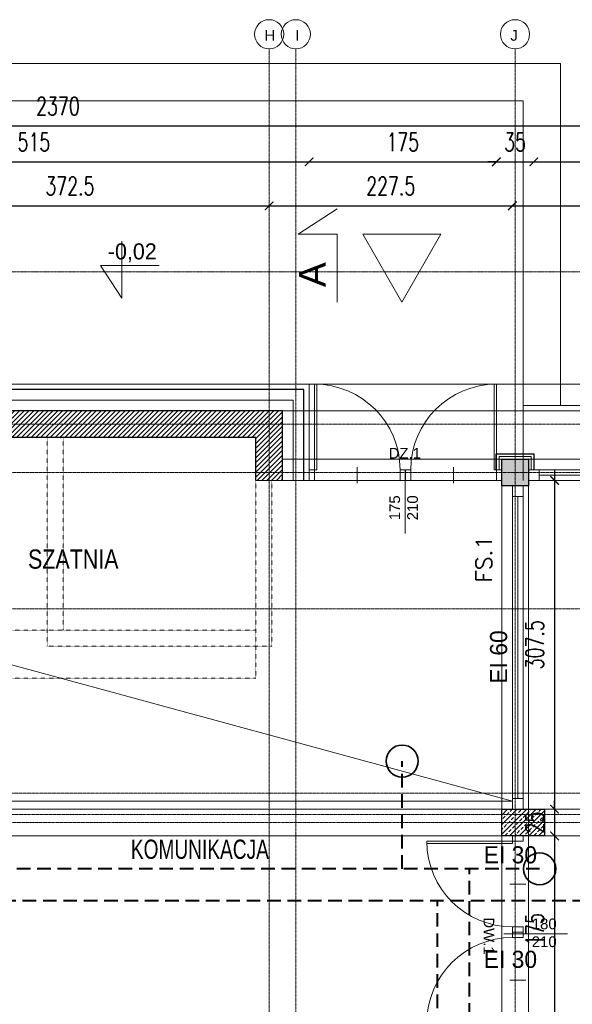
# Model space of a CAD drawing. Header units: millimetres. Extents: x -115268 to 140687, y -37779 to 24471.
# Tile 175 of 256: x 79164 to 79681, y -14814 to -13893. Entities that reach past the tile are written whole.
import ezdxf
from ezdxf.enums import TextEntityAlignment as Align

# ---------------------------------------------------------------- set-up
doc = ezdxf.new("R2010")
doc.units = ezdxf.units.MM
doc.header["$PDMODE"] = 2
doc.header["$PDSIZE"] = 1
for name, pattern in [('0.5_0.5', [10, 5, -5]), ('346-500', [1.5, 1, -0.5]), ('AUSGEZOGEN', [0]), ('DASHDOT', [1, 0.5, -0.25, 0, -0.25]), ('DASHED', [19.05, 12.7, -6.35])]:
    doc.linetypes.add(name, pattern=pattern)
doc.layers.get('0').update_dxf_attribs({"lineweight": 9})
for name, color, linetype, lineweight in [('A - STOLARKA - ZESTAWIENIE', 140, 'Continuous', 9), ('A opis', 1, 'Continuous', 13), ('A stolarka', 4, 'Continuous', 9), ('A wyp ruchome', 253, 'Continuous', 9), ('A_CIENKA', 7, 'Continuous', 9), ('A_HATCH', 8, 'Continuous', 9), ('A_IZOLACJA', 8, 'ZIGZAG', 9), ('A_KONSTRUKCJA', 3, 'Continuous', 25), ('A_OSIE', 1, 'DASHDOT', 9), ('A_WIDOK', 253, 'Continuous', 9), ('\x9dciany', 7, 'Continuous', 9)]:
    doc.layers.add(name, color=color, linetype=linetype, lineweight=lineweight)
doc.layers.add('A_WYMIAR', color=253, linetype='Continuous', lineweight=5, transparency=0.2)
doc.styles.add('Arial', font='arial.ttf')
doc.styles.add('Arial CE', font='arial.ttf')
doc.styles.add('ROMANS', font='romanpl.shx', dxfattribs={"bigfont": 'romanbigpl.shx'})
doc.styles.add('romans 1-100', font='romans.shx', dxfattribs={"width": 0.7, "height": 17})
doc.linetypes.add('ZIGZAG', pattern='A,0.00254,-5.08,[131,ltypeshp.shx,S=5.08,R=0,X=-5.08,Y=0],-10.16,[131,ltypeshp.shx,S=5.08,R=180,X=5.08,Y=0],-5.08', length=20.32254)
doc.dimstyles.new('___SKALA_1_100', dxfattribs={"dimscale": 10, "dimtxt": 17, "dimasz": 0.8, "dimexe": 2, "dimexo": 2, "dimgap": 1, "dimtad": 1, "dimdec": 4, "dimrnd": 0.5, "dimdsep": 46, "dimtxsty": 'romans 1-100', "dimblk": 'ARCHTICK', "dimcen": 0.1, "dimdle": 1, "dimse1": 1, "dimse2": 1, "dimadec": 0, "dimazin": 0, "dimtfac": 1, "dimtdec": 4, "dimtix": 1, "dimtmove": 0, "dimatfit": 3, "dimldrblk": 'ARCHTICK', "dimfxl": 6, "dimfxlon": 1, "dimtolj": 1, "dimarcsym": 0})

# ---------------------------------------------------------------- blocks, each defined once
blk = doc.blocks.new('AnonymMegaMac_nNn00')
at = {"layer": 'A stolarka', "color": 3, "linetype": 'AUSGEZOGEN', "lineweight": 0}
blk.add_line((39100.27, -6772.11), (39100.27, -6787.11), dxfattribs=at)
at = {"layer": 'A stolarka', "color": 7, "linetype": 'AUSGEZOGEN', "lineweight": 0}
for points in [[(39060.27, -6774.61), (39062.27, -6774.61), (39062.27, -6694.61), (39060.27, -6694.61)], [(39055.27, -6784.61), (39060.27, -6784.61), (39060.27, -6774.61), (39055.27, -6774.61)], [(39140.27, -6784.61), (39145.27, -6784.61), (39145.27, -6774.61), (39140.27, -6774.61)]]:
    blk.add_lwpolyline(points, close=True, dxfattribs=at)
at = {"layer": 'A stolarka', "color": 8, "linetype": 'AUSGEZOGEN', "lineweight": 0}
blk.add_arc((39060.27, -6774.61), 80, 0, 90, dxfattribs=at)
blk = doc.blocks.new('AnonymMegaMac_nNn01')
at = {"layer": 'A stolarka', "color": 3, "linetype": 'AUSGEZOGEN', "lineweight": 0}
blk.add_line((39190.27, -6772.11), (39190.27, -6787.11), dxfattribs=at)
at = {"layer": 'A stolarka', "color": 7, "linetype": 'AUSGEZOGEN', "lineweight": 0}
for points in [[(39230.27, -6774.61), (39228.27, -6774.61), (39228.27, -6694.61), (39230.27, -6694.61)], [(39150.27, -6784.61), (39145.27, -6784.61), (39145.27, -6774.61), (39150.27, -6774.61)], [(39235.27, -6784.61), (39230.27, -6784.61), (39230.27, -6774.61), (39235.27, -6774.61)]]:
    blk.add_lwpolyline(points, close=True, dxfattribs=at)
at = {"layer": 'A stolarka', "color": 8, "linetype": 'AUSGEZOGEN', "lineweight": 0}
blk.add_arc((39230.27, -6774.61), 80, 90, 180, dxfattribs=at)
blk = doc.blocks.new('AnonymMegaMac_nNn04')
at = {"layer": 'A stolarka', "color": 3, "linetype": 'AUSGEZOGEN', "lineweight": 0}
blk.add_line((39242.77, -7149.61), (39257.77, -7149.61), dxfattribs=at)
at = {"layer": 'A stolarka', "color": 7, "linetype": 'AUSGEZOGEN', "lineweight": 0}
for points in [[(39255.27, -7104.61), (39255.27, -7109.61), (39245.27, -7109.61), (39245.27, -7104.61)], [(39245.27, -7109.61), (39245.27, -7111.61), (39165.27, -7111.61), (39165.27, -7109.61)], [(39255.27, -7189.61), (39255.27, -7194.61), (39245.27, -7194.61), (39245.27, -7189.61)]]:
    blk.add_lwpolyline(points, close=True, dxfattribs=at)
at = {"layer": 'A stolarka', "color": 8, "linetype": 'AUSGEZOGEN', "lineweight": 0}
blk.add_arc((39245.27, -7109.61), 80, 180, 270, dxfattribs=at)
blk = doc.blocks.new('AnonymMegaMac_nNn05')
at = {"layer": 'A stolarka', "color": 3, "linetype": 'AUSGEZOGEN', "lineweight": 0}
blk.add_line((39242.77, -7239.61), (39257.77, -7239.61), dxfattribs=at)
at = {"layer": 'A stolarka', "color": 7, "linetype": 'AUSGEZOGEN', "lineweight": 0}
for points in [[(39255.27, -7199.61), (39255.27, -7194.61), (39245.27, -7194.61), (39245.27, -7199.61)], [(39245.27, -7279.61), (39245.27, -7277.61), (39165.27, -7277.61), (39165.27, -7279.61)], [(39255.27, -7284.61), (39255.27, -7279.61), (39245.27, -7279.61), (39245.27, -7284.61)]]:
    blk.add_lwpolyline(points, close=True, dxfattribs=at)
at = {"layer": 'A stolarka', "color": 8, "linetype": 'AUSGEZOGEN', "lineweight": 0}
blk.add_arc((39245.27, -7279.61), 80, 90, 180, dxfattribs=at)
blk = doc.blocks.new('_ArchTick')
at = {"color": 0, "linetype": 'ByBlock', "const_width": 0.15}
blk.add_lwpolyline([(-0.5, -0.5), (0.5, 0.5)], dxfattribs=at)
blk = doc.blocks.new('*D645')
at = {"layer": 'A_WYMIAR', "color": 0, "lineweight": -2, "transparency": 16777216}
blk.add_line((78004.57, -13992.66), (80394.57, -13992.66), dxfattribs=at)
at = {"layer": 'Defpoints', "color": 0, "transparency": 16777216}
for p in [(80384.57, -13992.66), (78014.57, -14234.16), (80384.57, -14234.16)]:
    blk.add_point(p, dxfattribs=at)
at = {"layer": 'A_WYMIAR', "color": 0, "lineweight": -2, "transparency": 16777216, "xscale": 8, "yscale": 8, "zscale": 8, "rotation": 180}
blk.add_blockref('_ArchTick', (78014.57, -13992.66), dxfattribs=at)
at = {"layer": 'A_WYMIAR', "color": 0, "lineweight": -2, "transparency": 16777216, "xscale": 8, "yscale": 8, "zscale": 8}
blk.add_blockref('_ArchTick', (80384.57, -13992.66), dxfattribs=at)
at = {"layer": 'A_WYMIAR', "color": 0, "transparency": 16777216, "insert": (79199.57, -13974.16), "char_height": 17, "attachment_point": 5, "style": 'romans 1-100'}
blk.add_mtext('\\A1;2370', dxfattribs=at)
blk = doc.blocks.new('*D650')
at = {"layer": 'A_WYMIAR', "color": 0, "lineweight": -2, "transparency": 16777216}
blk.add_line((78909.57, -14026.2), (79444.57, -14026.2), dxfattribs=at)
at = {"layer": 'Defpoints', "color": 0, "transparency": 16777216}
for p in [(79434.57, -14026.2), (78919.57, -14234.16), (79434.57, -14234.16)]:
    blk.add_point(p, dxfattribs=at)
at = {"layer": 'A_WYMIAR', "color": 0, "lineweight": -2, "transparency": 16777216, "xscale": 8, "yscale": 8, "zscale": 8, "rotation": 180}
blk.add_blockref('_ArchTick', (78919.57, -14026.2), dxfattribs=at)
at = {"layer": 'A_WYMIAR', "color": 0, "lineweight": -2, "transparency": 16777216, "xscale": 8, "yscale": 8, "zscale": 8}
blk.add_blockref('_ArchTick', (79434.57, -14026.2), dxfattribs=at)
at = {"layer": 'A_WYMIAR', "color": 0, "transparency": 16777216, "insert": (79177.07, -14007.7), "char_height": 17, "attachment_point": 5, "style": 'romans 1-100'}
blk.add_mtext('\\A1;515', dxfattribs=at)
blk = doc.blocks.new('*D651')
at = {"layer": 'A_WYMIAR', "color": 0, "lineweight": -2, "transparency": 16777216}
blk.add_line((79424.57, -14026.2), (79619.57, -14026.2), dxfattribs=at)
at = {"layer": 'Defpoints', "color": 0, "transparency": 16777216}
for p in [(79609.57, -14026.2), (79434.57, -14234.16), (79609.57, -14299.16)]:
    blk.add_point(p, dxfattribs=at)
at = {"layer": 'A_WYMIAR', "color": 0, "lineweight": -2, "transparency": 16777216, "xscale": 8, "yscale": 8, "zscale": 8, "rotation": 180}
blk.add_blockref('_ArchTick', (79434.57, -14026.2), dxfattribs=at)
at = {"layer": 'A_WYMIAR', "color": 0, "lineweight": -2, "transparency": 16777216, "xscale": 8, "yscale": 8, "zscale": 8}
blk.add_blockref('_ArchTick', (79609.57, -14026.2), dxfattribs=at)
at = {"layer": 'A_WYMIAR', "color": 0, "transparency": 16777216, "insert": (79522.07, -14007.7), "char_height": 17, "attachment_point": 5, "style": 'romans 1-100'}
blk.add_mtext('\\A1;175', dxfattribs=at)
blk = doc.blocks.new('*D652')
at = {"layer": 'A_WYMIAR', "color": 0, "lineweight": -2, "transparency": 16777216}
for p, q in [((79609.57, -14026.2), (79601.57, -14026.2)), ((79609.57, -14026.2), (79644.57, -14026.2)), ((79644.57, -14026.2), (79652.57, -14026.2))]:
    blk.add_line(p, q, dxfattribs=at)
at = {"layer": 'Defpoints', "color": 0, "transparency": 16777216}
for p in [(79644.57, -14026.2), (79609.57, -14299.16), (79644.57, -14299.16)]:
    blk.add_point(p, dxfattribs=at)
at = {"layer": 'A_WYMIAR', "color": 0, "lineweight": -2, "transparency": 16777216, "xscale": 8, "yscale": 8, "zscale": 8}
blk.add_blockref('_ArchTick', (79609.57, -14026.2), dxfattribs=at)
at = {"layer": 'A_WYMIAR', "color": 0, "lineweight": -2, "transparency": 16777216, "xscale": 8, "yscale": 8, "zscale": 8, "rotation": 180}
blk.add_blockref('_ArchTick', (79644.57, -14026.2), dxfattribs=at)
at = {"layer": 'A_WYMIAR', "color": 0, "transparency": 16777216, "insert": (79627.07, -14007.7), "char_height": 17, "attachment_point": 5, "style": 'romans 1-100'}
blk.add_mtext('\\A1;35', dxfattribs=at)
blk = doc.blocks.new('*D653')
at = {"layer": 'A_WYMIAR', "color": 0, "lineweight": -2, "transparency": 16777216}
blk.add_line((79634.57, -14026.2), (79817.07, -14026.2), dxfattribs=at)
at = {"layer": 'Defpoints', "color": 0, "transparency": 16777216}
for p in [(79807.07, -14026.2), (79644.57, -14299.16), (79807.07, -14299.16)]:
    blk.add_point(p, dxfattribs=at)
at = {"layer": 'A_WYMIAR', "color": 0, "lineweight": -2, "transparency": 16777216, "xscale": 8, "yscale": 8, "zscale": 8, "rotation": 180}
blk.add_blockref('_ArchTick', (79644.57, -14026.2), dxfattribs=at)
at = {"layer": 'A_WYMIAR', "color": 0, "lineweight": -2, "transparency": 16777216, "xscale": 8, "yscale": 8, "zscale": 8}
blk.add_blockref('_ArchTick', (79807.07, -14026.2), dxfattribs=at)
at = {"layer": 'A_WYMIAR', "color": 0, "transparency": 16777216, "insert": (79725.82, -14007.7), "char_height": 17, "attachment_point": 5, "style": 'romans 1-100'}
blk.add_mtext('\\A1;162.5', dxfattribs=at)
blk = doc.blocks.new('*D659')
at = {"layer": 'A_WYMIAR', "color": 0, "lineweight": -2, "transparency": 16777216}
blk.add_line((79014.57, -14067.38), (79407.07, -14067.38), dxfattribs=at)
at = {"layer": 'Defpoints', "color": 0, "transparency": 16777216}
for p in [(79397.07, -14067.38), (79024.57, -14271.66), (79397.07, -14271.66)]:
    blk.add_point(p, dxfattribs=at)
at = {"layer": 'A_WYMIAR', "color": 0, "lineweight": -2, "transparency": 16777216, "xscale": 8, "yscale": 8, "zscale": 8, "rotation": 180}
blk.add_blockref('_ArchTick', (79024.57, -14067.38), dxfattribs=at)
at = {"layer": 'A_WYMIAR', "color": 0, "lineweight": -2, "transparency": 16777216, "xscale": 8, "yscale": 8, "zscale": 8}
blk.add_blockref('_ArchTick', (79397.07, -14067.38), dxfattribs=at)
at = {"layer": 'A_WYMIAR', "color": 0, "transparency": 16777216, "insert": (79210.82, -14048.88), "char_height": 17, "attachment_point": 5, "style": 'romans 1-100'}
blk.add_mtext('\\A1;372.5', dxfattribs=at)
blk = doc.blocks.new('*D660')
at = {"layer": 'A_WYMIAR', "color": 0, "lineweight": -2, "transparency": 16777216}
blk.add_line((79387.07, -14067.38), (79634.57, -14067.38), dxfattribs=at)
at = {"layer": 'Defpoints', "color": 0, "transparency": 16777216}
for p in [(79624.57, -14067.38), (79397.07, -14271.66), (79624.57, -14314.16)]:
    blk.add_point(p, dxfattribs=at)
at = {"layer": 'A_WYMIAR', "color": 0, "lineweight": -2, "transparency": 16777216, "xscale": 8, "yscale": 8, "zscale": 8, "rotation": 180}
blk.add_blockref('_ArchTick', (79397.07, -14067.38), dxfattribs=at)
at = {"layer": 'A_WYMIAR', "color": 0, "lineweight": -2, "transparency": 16777216, "xscale": 8, "yscale": 8, "zscale": 8}
blk.add_blockref('_ArchTick', (79624.57, -14067.38), dxfattribs=at)
at = {"layer": 'A_WYMIAR', "color": 0, "transparency": 16777216, "insert": (79510.82, -14048.88), "char_height": 17, "attachment_point": 5, "style": 'romans 1-100'}
blk.add_mtext('\\A1;227.5', dxfattribs=at)
blk = doc.blocks.new('*D661')
at = {"layer": 'A_WYMIAR', "color": 0, "lineweight": -2, "transparency": 16777216}
blk.add_line((79614.57, -14067.38), (79834.57, -14067.38), dxfattribs=at)
at = {"layer": 'Defpoints', "color": 0, "transparency": 16777216}
for p in [(79824.57, -14067.38), (79624.57, -14314.16), (79824.57, -14314.16)]:
    blk.add_point(p, dxfattribs=at)
at = {"layer": 'A_WYMIAR', "color": 0, "lineweight": -2, "transparency": 16777216, "xscale": 8, "yscale": 8, "zscale": 8, "rotation": 180}
blk.add_blockref('_ArchTick', (79624.57, -14067.38), dxfattribs=at)
at = {"layer": 'A_WYMIAR', "color": 0, "lineweight": -2, "transparency": 16777216, "xscale": 8, "yscale": 8, "zscale": 8}
blk.add_blockref('_ArchTick', (79824.57, -14067.38), dxfattribs=at)
at = {"layer": 'A_WYMIAR', "color": 0, "transparency": 16777216, "insert": (79724.57, -14048.88), "char_height": 17, "attachment_point": 5, "style": 'romans 1-100'}
blk.add_mtext('\\A1;200', dxfattribs=at)
blk = doc.blocks.new('*D704')
at = {"layer": 'A_WYMIAR', "color": 0, "lineweight": -2, "transparency": 16777216}
blk.add_line((78004.57, -17141.1), (80394.57, -17141.1), dxfattribs=at)
at = {"layer": 'Defpoints', "color": 0, "transparency": 16777216}
for p in [(78014.57, -14449.85), (80384.57, -16049.85), (80384.57, -17141.1)]:
    blk.add_point(p, dxfattribs=at)
at = {"layer": 'A_WYMIAR', "color": 0, "lineweight": -2, "transparency": 16777216, "xscale": 8, "yscale": 8, "zscale": 8, "rotation": 180}
blk.add_blockref('_ArchTick', (78014.57, -17141.1), dxfattribs=at)
at = {"layer": 'A_WYMIAR', "color": 0, "lineweight": -2, "transparency": 16777216, "xscale": 8, "yscale": 8, "zscale": 8}
blk.add_blockref('_ArchTick', (80384.57, -17141.1), dxfattribs=at)
at = {"layer": 'A_WYMIAR', "color": 0, "transparency": 16777216, "insert": (79199.57, -17122.6), "char_height": 17, "attachment_point": 5, "style": 'romans 1-100'}
blk.add_mtext('\\A1;2370', dxfattribs=at)
blk = doc.blocks.new('*D750')
at = {"layer": 'A_WYMIAR', "color": 0, "lineweight": -2, "transparency": 16777216}
blk.add_line((80610.91, -14324.16), (80610.91, -14224.16), dxfattribs=at)
at = {"layer": 'Defpoints', "color": 0, "transparency": 16777216}
for p in [(79434.57, -14234.16), (80610.91, -14234.16), (80304.57, -14314.16)]:
    blk.add_point(p, dxfattribs=at)
at = {"layer": 'A_WYMIAR', "color": 0, "lineweight": -2, "transparency": 16777216, "xscale": 8, "yscale": 8, "zscale": 8}
for p, rotation in [((80610.91, -14234.16), 90), ((80610.91, -14314.16), 270)]:
    blk.add_blockref('_ArchTick', p, dxfattribs=dict(at, rotation=rotation))
at = {"layer": 'A_WYMIAR', "color": 0, "transparency": 16777216, "insert": (80592.41, -14274.16), "char_height": 17, "attachment_point": 5, "rotation": 90, "style": 'romans 1-100'}
blk.add_mtext('\\A1;80', dxfattribs=at)
blk = doc.blocks.new('*D341')
at = {"layer": 'A_WYMIAR', "color": 0, "lineweight": -2, "transparency": 16777216}
blk.add_line((79664.01, -14314.16), (79664.01, -14641.66), dxfattribs=at)
at = {"layer": 'Defpoints', "color": 0, "transparency": 16777216}
for p in [(79634.57, -14324.16), (79634.57, -14631.66), (79664.01, -14631.66)]:
    blk.add_point(p, dxfattribs=at)
at = {"layer": 'A_WYMIAR', "color": 0, "lineweight": -2, "transparency": 16777216, "xscale": 8, "yscale": 8, "zscale": 8}
for p, rotation in [((79664.01, -14324.16), 90), ((79664.01, -14631.66), 270)]:
    blk.add_blockref('_ArchTick', p, dxfattribs=dict(at, rotation=rotation))
at = {"layer": 'A_WYMIAR', "color": 0, "transparency": 16777216, "insert": (79645.51, -14477.91), "char_height": 17, "attachment_point": 5, "rotation": 90, "style": 'romans 1-100'}
blk.add_mtext('\\A1;307.5', dxfattribs=at)
blk = doc.blocks.new('*D342')
at = {"layer": 'A_WYMIAR', "color": 0, "lineweight": -2, "transparency": 16777216}
blk.add_line((79664.01, -14646.66), (79664.01, -14841.66), dxfattribs=at)
at = {"layer": 'Defpoints', "color": 0, "transparency": 16777216}
for p in [(79634.57, -14656.66), (79634.57, -14831.66), (79664.01, -14831.66)]:
    blk.add_point(p, dxfattribs=at)
at = {"layer": 'A_WYMIAR', "color": 0, "lineweight": -2, "transparency": 16777216, "xscale": 8, "yscale": 8, "zscale": 8}
for p, rotation in [((79664.01, -14656.66), 90), ((79664.01, -14831.66), 270)]:
    blk.add_blockref('_ArchTick', p, dxfattribs=dict(at, rotation=rotation))
at = {"layer": 'A_WYMIAR', "color": 0, "transparency": 16777216, "insert": (79645.51, -14744.16), "char_height": 17, "attachment_point": 5, "rotation": 90, "style": 'romans 1-100'}
blk.add_mtext('\\A1;175', dxfattribs=at)
blk = doc.blocks.new('*D789')
at = {"layer": 'A_WYMIAR', "color": 0, "lineweight": -2, "ltscale": 0.5, "transparency": 16777216}
for p, q in [((79664.01, -14631.66), (79664.01, -14623.66)), ((79664.01, -14631.66), (79664.01, -14656.66)), ((79664.01, -14656.66), (79664.01, -14664.66))]:
    blk.add_line(p, q, dxfattribs=at)
at = {"layer": 'Defpoints', "color": 0, "ltscale": 0.5, "transparency": 16777216}
for p in [(79654.57, -14631.66), (79654.57, -14656.66), (79664.01, -14656.66)]:
    blk.add_point(p, dxfattribs=at)
at = {"layer": 'A_WYMIAR', "color": 0, "lineweight": -2, "ltscale": 0.5, "transparency": 16777216, "xscale": 8, "yscale": 8, "zscale": 8}
for p, rotation in [((79664.01, -14631.66), 270), ((79664.01, -14656.66), 90)]:
    blk.add_blockref('_ArchTick', p, dxfattribs=dict(at, rotation=rotation))
at = {"layer": 'A_WYMIAR', "color": 0, "ltscale": 0.5, "transparency": 16777216, "insert": (79645.51, -14644.16), "char_height": 17, "attachment_point": 5, "rotation": 90, "style": 'romans 1-100'}
blk.add_mtext('\\A1;25', dxfattribs=at)

msp = doc.modelspace()

# ---------------------------------------------------------------- hatches: boundary and pattern name
at = {"layer": 'A_HATCH', "transparency": 33554687}
h = msp.add_hatch(dxfattribs=at)
h.set_pattern_fill('ANSI31', color=256)
h.set_pattern_definition([(45, (4833.216, -605.403), (-2.24506403, 2.24506403), [])])
h.paths.add_polyline_path([(78064.57106, -14284.16092), (78199.57106, -14284.16092), (78199.57106, -14259.16092), (78039.57106, -14259.16092), (78039.57106, -14504.16092), (78064.57106, -14504.16092)])
h.paths.add_polyline_path([(78799.57106, -14259.16092), (78319.57106, -14259.16092), (78319.57106, -14284.16092), (78799.57106, -14284.16092)])
h.paths.add_polyline_path([(79409.57106, -14259.16092), (78919.57106, -14259.16092), (78919.57106, -14284.16092), (79384.57106, -14284.16092), (79384.57106, -14324.16092), (79409.57106, -14324.16092)])
h = msp.add_hatch(dxfattribs=at)
h.set_pattern_fill('ANSI33', color=256)
h.set_pattern_definition([(45, (25826.336, -10011.816), (-4.49012806, 4.49012806), []), (45, (25830.826, -10011.816), (-4.49012806, 4.49012806), [3.175, -1.5875])])
h.paths.add_polyline_path([(79639.57106, -14304.16092), (79614.57106, -14304.16092), (79614.57106, -14329.16092), (79639.57106, -14329.16092)])
h.paths.add_polyline_path([(79837.07106, -14304.16092), (79812.07106, -14304.16092), (79812.07106, -14329.16092), (79837.07106, -14329.16092)])
h.paths.add_polyline_path([(80037.07106, -14304.16092), (80012.07106, -14304.16092), (80012.07106, -14329.16092), (80037.07106, -14329.16092)])
h.paths.add_polyline_path([(80237.07106, -14304.16092), (80212.07106, -14304.16092), (80212.07106, -14329.16092), (80237.07106, -14329.16092)])
h.paths.add_polyline_path([(80314.57106, -14431.66092), (80289.57106, -14431.66092), (80289.57106, -14456.66092), (80314.57106, -14456.66092)])
h.paths.add_polyline_path([(80314.57106, -14631.66092), (80274.57106, -14631.66092), (80274.57106, -14656.66092), (80314.57106, -14656.66092)])
h.paths.add_polyline_path([(80314.57106, -14831.66092), (80289.57106, -14831.66092), (80289.57106, -14856.66092), (80314.57106, -14856.66092)])
h.paths.add_polyline_path([(80314.57106, -15031.66092), (80274.57106, -15031.66092), (80274.57106, -15056.66092), (80314.57106, -15056.66092)])
h.paths.add_polyline_path([(80314.57106, -15231.66092), (80289.57106, -15231.66092), (80289.57106, -15256.66092), (80314.57106, -15256.66092)])
h.paths.add_polyline_path([(80317.07106, -15431.66092), (80274.57106, -15431.66092), (80274.57106, -15456.66092), (80317.07106, -15456.66092)])
h.paths.add_polyline_path([(80314.57106, -15631.66092), (80289.57106, -15631.66092), (80289.57106, -15656.66092), (80314.57106, -15656.66092)])
at = {"layer": 'A_HATCH', "linetype": '346-500', "ltscale": 0.5, "transparency": 33554687}
h = msp.add_hatch(dxfattribs=at)
h.set_pattern_fill('ANSI33', color=256)
h.set_pattern_definition([(45, (3632.5975, -484.2525), (-4.49012806, 4.49012806), []), (45, (3637.0876, -484.2525), (-4.49012806, 4.49012806), [3.175, -1.5875])])
h.paths.add_polyline_path([(79654.57106, -14631.66092), (79614.57106, -14631.66092), (79614.57106, -14656.66092), (79654.57106, -14656.66092)])

# ---------------------------------------------------------------- linework, layer by layer
msp.add_line((80364.57106, -14254.16092), (79634.57106, -14254.16092))
at = {"layer": 'A opis', "ltscale": 0.5}
msp.add_line((79524.1734, -14314.18096), (79524.1734, -14373.67867), dxfattribs=at)
at = {"layer": 'A opis', "color": 0, "ltscale": 0.5}
msp.add_line((79616.68353, -14748.07323), (79676.18124, -14748.07323), dxfattribs=at)
at = {"layer": 'A stolarka'}
for p, q in [((79624.57106, -14631.66092), (79624.57106, -14329.16092)), ((79634.57106, -14631.66092), (79634.57106, -14329.16092)), ((79629.57106, -14621.66092), (79629.57106, -14339.16092))]:
    msp.add_line(p, q, dxfattribs=at)
for points in [[(79812.07106, -14314.16092), (79639.57106, -14314.16092)], [(79649.57106, -14324.16092), (79649.57106, -14314.16092), (79639.57106, -14314.16092), (79639.57106, -14324.16092), (79649.57106, -14324.16092)], [(79802.07106, -14319.16092), (79649.57106, -14319.16092)], [(79812.07106, -14324.16092), (79639.57106, -14324.16092)], [(79634.57106, -14339.16092), (79634.57106, -14329.16092), (79624.57106, -14329.16092), (79624.57106, -14339.16092), (79634.57106, -14339.16092)], [(79634.57106, -14631.66092), (79634.57106, -14621.66092), (79624.57106, -14621.66092), (79624.57106, -14631.66092), (79634.57106, -14631.66092)]]:
    msp.add_lwpolyline(points, dxfattribs=at)
at = {"layer": 'A wyp ruchome', "linetype": '0.5_0.5', "ltscale": 0.03}
for p, q in [((79384.57106, -14509.16092), (79384.57106, -14324.16092)), ((79384.57106, -14464.16092), (79084.57106, -14464.16092)), ((79384.57106, -14509.16092), (79024.57106, -14509.16092))]:
    msp.add_line(p, q, dxfattribs=at)
at = {"layer": 'A_CIENKA'}
for p, q in [((79259.23617, -14100.42554), (79259.23617, -14153.85368)), ((79259.23617, -14123.0706), (79239.23617, -14123.0706)), ((79239.23617, -14123.0706), (79259.23617, -14153.85368)), ((79259.23617, -14123.0706), (79294.14657, -14123.0706))]:
    msp.add_line(p, q, dxfattribs=at)
msp.add_lwpolyline([(79460.69456, -14157.3227), (79460.69456, -14093.93688), (79424.09874, -14093.93688), (79460.69456, -14070.07506)], dxfattribs=at)
msp.add_lwpolyline([(79521.20667, -14157.3227), (79484.61085, -14093.93688), (79557.80249, -14093.93688)], close=True, dxfattribs=at)
at = {"layer": 'A_HATCH'}
for centre in [(79397.07106, -13906.89774), (79422.07106, -13906.89774), (79627.07106, -13906.89774)]:
    msp.add_circle(centre, 13.62687, dxfattribs=at)
at = {"layer": 'A_IZOLACJA', "ltscale": 0.01}
for points in [[(79419.57106, -14324.16092), (79419.57106, -14249.16092), (78919.57106, -14249.16092)], [(79612.07106, -14314.16092), (79612.07106, -14301.66092), (79642.07106, -14301.66092), (79642.07106, -14314.16092)]]:
    msp.add_lwpolyline(points, dxfattribs=at)
at = {"layer": 'A_KONSTRUKCJA', "color": 5, "linetype": 'DASHED', "lineweight": 40}
for p, q in [((79521.51228, -14687.40947), (79521.51228, -14586.63172)), ((79650.06505, -14687.40947), (78941.40783, -14687.40947)), ((79584.57106, -16502.16452), (79584.57106, -14687.40947))]:
    msp.add_line(p, q, dxfattribs=at)
at = {"layer": 'A_KONSTRUKCJA', "color": 1, "linetype": 'DASHED', "lineweight": 40}
for p, q in [((80246.07834, -14717.40947), (78165.15912, -14717.40947)), ((79554.57106, -16532.16452), (79554.57106, -14717.40947))]:
    msp.add_line(p, q, dxfattribs=at)
at = {"layer": 'A_KONSTRUKCJA'}
for points in [[(79429.57106, -14324.16092), (79429.57106, -14239.16092), (78919.57106, -14239.16092)], [(79409.57106, -14324.16092), (79409.57106, -14259.16092), (78919.57106, -14259.16092)], [(79384.57106, -14324.16092), (79384.57106, -14284.16092), (78064.57106, -14284.16092), (78064.57106, -14504.16092)], [(79609.57106, -14314.16092), (79609.57106, -14299.16092), (79644.57106, -14299.16092), (79644.57106, -14314.16092)]]:
    msp.add_lwpolyline(points, dxfattribs=at)
msp.add_lwpolyline([(79614.57106, -14304.16092), (79639.57106, -14304.16092), (79639.57106, -14329.16092), (79614.57106, -14329.16092)], close=True, dxfattribs=at)
at = {"layer": 'A_KONSTRUKCJA', "ltscale": 0.5}
msp.add_lwpolyline([(79614.57106, -14631.66092), (79654.57106, -14631.66092), (79654.57106, -14656.66092), (79614.57106, -14656.66092)], close=True, dxfattribs=at)
msp.add_lwpolyline([(79614.57106, -14631.66092), (79654.57106, -14631.66092), (79654.57106, -14656.66092), (79614.57106, -14656.66092)], close=True, dxfattribs=at)
at = {"layer": 'A_OSIE', "ltscale": 0.3}
for p, q in [((79397.07106, -13920.52461), (79397.07106, -17157.58662)), ((79422.07106, -17157.58662), (79422.07106, -13920.52461)), ((79627.07106, -13920.52461), (79627.07106, -17157.58662)), ((77774.94766, -14271.66092), (80676.6752, -14271.66092)), ((80675.91005, -14316.66092), (77774.94766, -14316.66092)), ((80675.91005, -14444.16092), (77774.94766, -14444.16092)), ((77774.94766, -14616.66092), (80675.91005, -14616.66092)), ((80677.76585, -14636.66092), (77774.94766, -14636.66092)), ((80675.91005, -14644.16092), (77774.94766, -14644.16092))]:
    msp.add_line(p, q, dxfattribs=at)
at = {"layer": 'A_WIDOK', "linetype": '0.5_0.5', "ltscale": 0.02}
msp.add_line((80399.57106, -14129.16092), (78799.57106, -14129.16092), dxfattribs=at)
at = {"layer": 'A_WIDOK', "color": 6, "linetype": '346-500', "ltscale": 0.5}
for p, q in [((79439.57106, -14324.16092), (79614.57106, -14324.16092)), ((79614.57106, -14944.16092), (79614.57106, -14324.16092)), ((79639.57106, -14324.16092), (79639.57106, -14944.16092))]:
    msp.add_line(p, q, dxfattribs=at)
for points in [[(80359.57106, -15834.16092), (80359.57106, -14259.16092), (79409.57106, -14259.16092)], [(79409.57106, -14304.16092), (80314.57106, -14304.16092), (80314.57106, -15844.16092)], [(79034.57106, -14631.66092), (80294.57106, -14631.66092)], [(80294.57106, -14656.66092), (79034.57106, -14656.66092)]]:
    msp.add_lwpolyline(points, dxfattribs=at)
at = {"layer": 'A_WYMIAR', "color": 5, "lineweight": 35}
for centre in [(79521.51228, -14586.63172), (79650.06505, -14687.40947)]:
    msp.add_circle(centre, 15, dxfattribs=at)
at = {"layer": '\x9dciany'}
for p, q in [((79669.57106, -13934.16092), (78014.57106, -13934.16092)), ((79669.57106, -14254.16092), (79669.57106, -13934.16092)), ((79634.57106, -13969.16092), (78514.57106, -13969.16092)), ((79634.57106, -14304.16092), (79634.57106, -13969.16092)), ((79434.57106, -14234.16092), (78014.57106, -14234.16092)), ((79434.57106, -14314.16092), (79434.57106, -14234.16092)), ((79434.57106, -14324.16092), (79434.57106, -14234.16092)), ((80384.57106, -14234.16092), (79434.57106, -14234.16092)), ((79624.57106, -14624.16092), (78374.57106, -14284.16092)), ((79384.57106, -14284.16092), (78799.57106, -14284.16092)), ((79384.57106, -14324.16092), (79384.57106, -14284.16092)), ((79614.57106, -14324.16092), (79614.57106, -14304.16092)), ((79614.57106, -14304.16092), (79634.57106, -14304.16092)), ((79634.57106, -14324.16092), (79634.57106, -14304.16092)), ((79384.57106, -14324.16092), (79434.57106, -14324.16092)), ((79034.57106, -14624.16092), (79624.57106, -14624.16092))]:
    msp.add_line(p, q, dxfattribs=at)
at = {"layer": '\x9dciany', "linetype": '0.5_0.5', "ltscale": 0.03}
for p, q in [((79189.57106, -14479.16092), (79189.57106, -14284.16092)), ((79204.57106, -14464.16092), (79204.57106, -14284.16092)), ((79384.57106, -14464.16092), (79384.57106, -14324.16092)), ((79399.57106, -14479.16092), (79399.57106, -14324.16092)), ((79384.57106, -14464.16092), (79204.57106, -14464.16092)), ((79399.57106, -14479.16092), (79189.57106, -14479.16092))]:
    msp.add_line(p, q, dxfattribs=at)

# ---------------------------------------------------------------- block references
at = {"layer": 'A stolarka'}
for name, p in [('AnonymMegaMac_nNn00', (40379.3044, -7539.55034)), ('AnonymMegaMac_nNn01', (40379.3044, -7539.55034)), ('AnonymMegaMac_nNn04', (40379.3044, -7552.05034)), ('AnonymMegaMac_nNn05', (40379.3044, -7552.05034))]:
    msp.add_blockref(name, p, dxfattribs=at)

# ---------------------------------------------------------------- texts
at = {"style": 'Arial', "width": 1.001249}
msp.add_text('A', height=25, rotation=90, dxfattribs=at).set_placement((79450.04585, -14143.42922), (79450.04585, -14120.05422), align=Align.FIT)
at = {"layer": 'A - STOLARKA - ZESTAWIENIE', "color": 240, "true_color": 0xed1f24, "insert": (79590.4151, -14419.68338), "char_height": 15, "width": 1942.4424976, "attachment_point": 1, "rotation": 90, "style": 'ROMANS'}
msp.add_mtext('{\\Fromans|c238;FS.1}', dxfattribs=at)
at = {"layer": 'A_CIENKA', "insert": (79246.24793, -14102.45487), "char_height": 15, "attachment_point": 1}
msp.add_mtext_dynamic_manual_height_columns('-0,02', width=46.418141, gutter_width=17.5, heights=[0], dxfattribs=at)
at = {"layer": 'A_HATCH', "char_height": 10, "attachment_point": 1, "style": 'Arial'}
for s, width, heights, insert in [(' H', 473.6976626, [0], (79388.8211, -13902.94691)), ('  I', 473.6976626, [0], (79413.8211, -13902.94691)), (' J', 473.6976626, [0], (79618.8211, -13902.94691)), ('DZ.1', 473.6976626, [9.22219], (79508.85113, -14293.7159)), ('180\\P210', 89.6345912, [30.02254], (79642.70342, -14733.91416))]:
    msp.add_mtext_dynamic_manual_height_columns(s, width=width, gutter_width=1.25, heights=heights, dxfattribs=dict(at, insert=insert))
for s, width, heights, insert, rotation in [('175\\P210', 89.6345912, [30.02254], (79509.51432, -14361.41713), 90), ('DW.1', 473.6976626, [9.22219], (79607.59955, -14732.75096), 270)]:
    msp.add_mtext_dynamic_manual_height_columns(s, width=width, gutter_width=1.25, heights=heights, dxfattribs=dict(at, insert=insert, rotation=rotation))
at = {"layer": 'A_WYMIAR', "color": 240, "true_color": 0xed1f24}
msp.add_text('EI 60', height=16, rotation=90, dxfattribs=at).set_placement((79619.64, -14514.26321))
at = {"layer": 'A_WYMIAR', "color": 7}
for p in [(79597.72242, -14682.30938), (79597.72242, -14780.02988)]:
    msp.add_text('EI 30', height=16, rotation=360, dxfattribs=at).set_placement(p)
at = {"layer": '\x9dciany', "color": 7, "linetype": 'Continuous', "lineweight": 35, "style": 'Arial CE', "width": 0.796673}
msp.add_text('SZATNIA        ', height=18, dxfattribs=at).set_placement((79171.60904, -14406.72654), (79300.7288, -14406.72654), align=Align.FIT)
at = {"layer": '\x9dciany', "style": 'Arial CE', "width": 0.710739}
msp.add_text('KOMUNIKACJA', height=18, dxfattribs=at).set_placement((79267.74977, -14678.07703), (79396.86954, -14678.07703), align=Align.FIT)

# ---------------------------------------------------------------- dimensions: what is measured, and where the dimension line sits
at = {"layer": 'A_WYMIAR'}
for base, p1, p2, picture, middle in [((80384.57106, -13992.65563), (78014.57106, -14234.16092), (80384.57106, -14234.16092), '*D645', (79199.57106, -13974.15563)), ((79397.07106, -14067.37632), (79024.57106, -14271.66092), (79397.07106, -14271.66092), '*D659', (79210.82106, -14048.87632)), ((80384.57106, -17141.09997), (78014.57106, -14449.84755), (80384.57106, -16049.84755), '*D704', (79199.57106, -17122.59997))]:
    dim = msp.add_linear_dim(base=base, p1=p1, p2=p2, dimstyle='___SKALA_1_100', dxfattribs=at)
    dim.commit()
    dim.dimension.update_dxf_attribs({"geometry": picture, "text_midpoint": middle})
for base, p1, p2, picture, middle in [((79434.57106, -14026.19644), (78919.57106, -14234.16092), (79434.57106, -14234.16092), '*D650', (79177.07106, -14007.69644)), ((79609.57106, -14026.19644), (79434.57106, -14234.16092), (79609.57106, -14299.16092), '*D651', (79522.07106, -14007.69644)), ((79644.57106, -14026.19644), (79609.57106, -14299.16092), (79644.57106, -14299.16092), '*D652', (79627.07106, -14007.69644)), ((79807.07106, -14026.19644), (79644.57106, -14299.16092), (79807.07106, -14299.16092), '*D653', (79725.82106, -14007.69644)), ((79624.57106, -14067.37632), (79397.07106, -14271.66092), (79624.57106, -14314.16092), '*D660', (79510.82106, -14048.87632)), ((79824.57106, -14067.37632), (79624.57106, -14314.16092), (79824.57106, -14314.16092), '*D661', (79724.57106, -14048.87632))]:
    dim = msp.add_linear_dim(base=base, p1=p1, p2=p2, dimstyle='___SKALA_1_100', override={"dimtmove": 1}, dxfattribs=at)
    dim.commit()
    dim.dimension.update_dxf_attribs({"geometry": picture, "text_midpoint": middle})
for base, p1, p2, picture, middle in [((80610.91352, -14234.16092), (80304.57106, -14314.16092), (79434.57106, -14234.16092), '*D750', (80592.41352, -14274.16092)), ((79664.00586, -14831.66092), (79634.57106, -14656.66092), (79634.57106, -14831.66092), '*D342', (79645.50586, -14744.16092))]:
    dim = msp.add_linear_dim(base=base, p1=p1, p2=p2, angle=90, dimstyle='___SKALA_1_100', override={"dimtmove": 1}, dxfattribs=at)
    dim.commit()
    dim.dimension.update_dxf_attribs({"geometry": picture, "text_midpoint": middle})
dim = msp.add_linear_dim(base=(79664.00586, -14631.66092), p1=(79634.57106, -14324.16092), p2=(79634.57106, -14631.66092), angle=90, dimstyle='___SKALA_1_100', dxfattribs=at)
dim.commit()
dim.dimension.update_dxf_attribs({"geometry": '*D341', "text_midpoint": (79645.50586, -14477.91092)})
at = {"layer": 'A_WYMIAR', "ltscale": 0.5}
dim = msp.add_linear_dim(base=(79664.00586, -14656.66092), p1=(79654.57106, -14631.66092), p2=(79654.57106, -14656.66092), angle=90, dimstyle='___SKALA_1_100', dxfattribs=at)
dim.commit()
dim.dimension.update_dxf_attribs({"geometry": '*D789', "text_midpoint": (79645.50586, -14644.16092)})

doc.saveas('drawing.dxf')
